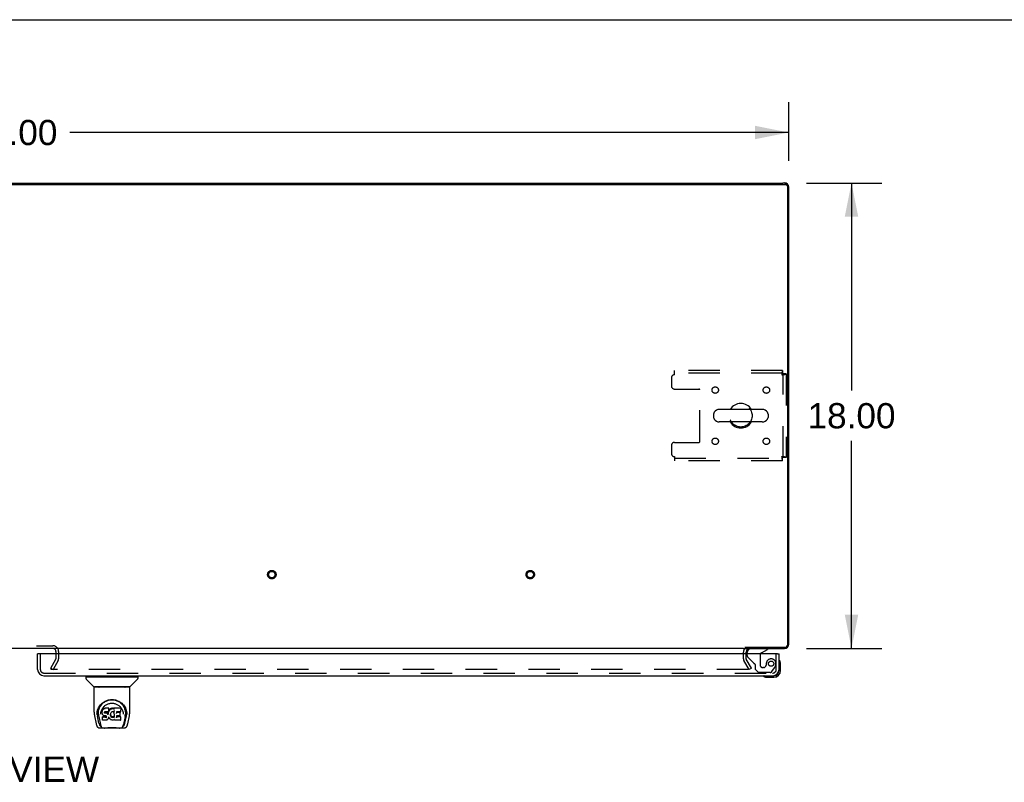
# Model space of a CAD drawing. Header units: inches. Extents: x 0 to 221, y 0 to 143.
# Tile 27 of 33: x 71 to 109, y 113 to 143. Entities that reach past the tile are written whole.
import ezdxf

# ---------------------------------------------------------------- set-up
doc = ezdxf.new("R2010")
doc.units = ezdxf.units.IN
doc.header["$LTSCALE"] = 12.149718
doc.header["$MEASUREMENT"] = 0
doc.linetypes.add('HIDDEN', pattern=[0.2, 0.1, -0.1])
doc.layers.get('0').update_dxf_attribs({"linetype": 'CONTINUOUS'})
for name, color, linetype in [('DEFAULT_2', 8, 'HIDDEN'), ('DIMENSIONS', 7, 'CONTINUOUS'), ('RIGHTHAND_DOOR_ASSEMBLY', 7, 'CONTINUOUS')]:
    doc.layers.add(name, color=color, linetype=linetype)
doc.styles.get("Standard").update_dxf_attribs({"font": 'arial.ttf'})
doc.dimstyles.new('DIMSTYLE_1', dxfattribs={"dimtxt": 0.974576, "dimasz": 1.299435, "dimexe": 0.09, "dimexo": 0.07, "dimgap": 0.0375, "dimtad": 0, "dimtih": 1, "dimtoh": 1, "dimzin": 4, "dimdsep": 46, "dimtxsty": 'Standard', "dimblk": '_FILLED', "dimblk1": '_FILLED', "dimblk2": '_FILLED', "dimcen": 0.09, "dimadec": 3, "dimazin": 1, "dimtfac": 1, "dimtdec": 3, "dimtofl": 0, "dimtmove": 0, "dimatfit": 3, "dimldrblk": '_FILLED', "dimfxl": 0, "dimtolj": 1, "dimtzin": 4, "dimarcsym": 0})

# ---------------------------------------------------------------- blocks, each defined once
blk = doc.blocks.new('_FILLED')
at = {"color": 0, "linetype": 'ByBlock'}
blk.add_solid([(0, 0), (-1, 0.2), (-1, -0.2)], dxfattribs=at)
blk = doc.blocks.new('*D5')
at = {"layer": 'DIMENSIONS', "color": 2, "linetype": 'Continuous'}
for p, q in [((41, 137.48), (41, 139.745)), ((101, 137.48), (101, 139.745)), ((41, 138.575), (68.81, 138.575)), ((101, 138.575), (73.19, 138.575))]:
    blk.add_line(p, q, dxfattribs=at)
at = {"layer": 'DIMENSIONS', "color": 2, "linetype": 'Continuous', "xscale": 1.2994350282, "yscale": 1.2994350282, "zscale": 1.2994350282, "rotation": 180}
blk.add_blockref('_FILLED', (41, 138.575), dxfattribs=at)
at = {"layer": 'DIMENSIONS', "color": 2, "linetype": 'Continuous', "xscale": 1.2994350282, "yscale": 1.2994350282, "zscale": 1.2994350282}
blk.add_blockref('_FILLED', (101, 138.575), dxfattribs=at)
at = {"layer": 'DIMENSIONS', "color": 2, "linetype": 'Continuous', "insert": (71, 139.062), "char_height": 0.9746, "width": 3.40558, "attachment_point": 2, "line_spacing_factor": 0.9}
blk.add_mtext('60.00', dxfattribs=at)
blk = doc.blocks.new('*D6')
at = {"layer": 'DIMENSIONS', "color": 2, "linetype": 'Continuous'}
for p, q in [((101.684, 136.622), (104.6, 136.622)), ((103.431, 136.622), (103.431, 128.597)), ((103.431, 118.622), (103.431, 126.648)), ((101.684, 118.622), (104.6, 118.622))]:
    blk.add_line(p, q, dxfattribs=at)
at = {"layer": 'DIMENSIONS', "color": 2, "linetype": 'Continuous', "xscale": 1.2994350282, "yscale": 1.2994350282, "zscale": 1.2994350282}
for p, rotation in [((103.431, 136.622), 90), ((103.431, 118.622), 270)]:
    blk.add_blockref('_FILLED', p, dxfattribs=dict(at, rotation=rotation))
at = {"layer": 'DIMENSIONS', "color": 2, "linetype": 'Continuous', "insert": (103.431, 128.109), "char_height": 0.9746, "width": 3.40558, "attachment_point": 2, "line_spacing_factor": 0.9}
blk.add_mtext('18.00', dxfattribs=at)

msp = doc.modelspace()

# ---------------------------------------------------------------- linework, layer by layer
at = {"color": 7, "linetype": 'Continuous'}
for p, q in [((0, 142.938), (220.904, 142.938)), ((41.115, 136.57), (100.886, 136.57)), ((93.5, 136.57), (93.5, 136.622)), ((100.948, 136.508), (100.948, 118.737)), ((98.092, 127.686), (98.092, 127.558)), ((99.978, 127.864), (98.315, 127.864)), ((100.2, 127.686), (100.2, 127.558)), ((99.978, 127.381), (98.315, 127.381)), ((99.25, 118.622), (42.75, 118.622)), ((99.297, 118.674), (100.886, 118.674)), ((72.646, 118.48), (72.646, 118.418))]:
    msp.add_line(p, q, dxfattribs=at)
at = {"color": 3, "linetype": 'Continuous'}
for p, q in [((41.226, 136.622), (100.774, 136.622)), ((100.834, 136.622), (100.774, 136.622)), ((101, 118.789), (101, 136.456)), ((99.25, 118.622), (99.29, 118.622)), ((99.302, 118.622), (100.834, 118.622)), ((99.354, 118.418), (99.354, 118.48))]:
    msp.add_line(p, q, dxfattribs=at)
for centre, radius, start, end in [((100.774, 136.396), 0.226, 0, 90), ((100.834, 136.456), 0.167, 0, 90), ((72.531, 118.507), 0.115, 0, 64.7695), ((99.497, 118.48), 0.142, 90, 180), ((100.774, 118.848), 0.226, 270, 360), ((100.834, 118.789), 0.167, 270, 360)]:
    msp.add_arc(centre, radius, start, end, dxfattribs=at)
at = {"color": 7, "linetype": 'Continuous'}
for centre, radius, start, end in [((100.886, 136.508), 0.0625, 0, 90), ((99.146, 127.622), 0.475, 30.5571, 149.4429), ((98.217, 127.686), 0.125, 146.8152, 180), ((98.315, 127.622), 0.241, 90, 146.8152), ((99.978, 127.622), 0.241, 33.1848, 90), ((100.075, 127.686), 0.125, 0, 33.1848), ((98.217, 127.558), 0.125, 180, 213.1848), ((98.315, 127.622), 0.241, 213.1848, 270), ((99.146, 127.622), 0.475, 210.5571, 329.4429), ((99.978, 127.622), 0.241, 270, 326.8152), ((100.075, 127.558), 0.125, 326.8152, 360), ((72.531, 118.507), 0.115, 64.7695, 90), ((100.886, 118.737), 0.0625, 270, 360)]:
    msp.add_arc(centre, radius, start, end, dxfattribs=at)
at = {"layer": 'DEFAULT_2', "color": 8, "linetype": 'HIDDEN'}
for p, q in [((100.762, 129.372), (96.584, 129.372)), ((96.584, 129.205), (96.584, 129.372)), ((100.762, 129.268), (96.584, 129.268)), ((100.762, 129.372), (100.762, 129.268)), ((100.896, 129.238), (100.792, 129.238)), ((100.792, 126.006), (100.792, 129.238)), ((100.896, 129.238), (100.896, 126.006)), ((96.459, 129.08), (96.459, 128.778)), ((96.584, 128.653), (97.529, 128.653)), ((97.559, 126.621), (97.559, 128.623)), ((96.584, 126.591), (97.529, 126.591)), ((96.459, 126.466), (96.459, 126.164)), ((96.584, 126.039), (96.584, 125.872)), ((96.584, 125.976), (100.762, 125.976)), ((100.762, 125.872), (96.584, 125.872)), ((100.762, 125.872), (100.762, 125.976)), ((100.896, 126.006), (100.792, 126.006)), ((69.469, 118.726), (72.531, 118.726)), ((72.646, 118.507), (72.646, 118.48)), ((72.75, 118.507), (72.75, 118.218)), ((72.446, 117.862), (72.642, 118.201)), ((72.732, 118.149), (72.536, 117.81)), ((72.646, 118.418), (72.646, 118.217)), ((99.25, 118.217), (99.25, 118.48)), ((99.465, 117.81), (99.268, 118.15)), ((99.354, 118.217), (99.354, 118.418)), ((99.555, 117.862), (99.358, 118.202)), ((72.446, 117.862), (72.536, 117.81)), ((72.454, 117.875), (72.454, 117.823)), ((99.433, 117.81), (72.469, 117.81)), ((99.555, 117.862), (99.465, 117.81))]:
    msp.add_line(p, q, dxfattribs=at)
for points in [[(100.762, 129.372), (100.76, 129.371), (100.758, 129.368), (100.755, 129.363), (100.753, 129.356), (100.751, 129.347), (100.748, 129.336), (100.746, 129.323), (100.743, 129.309), (100.741, 129.294), (100.739, 129.278), (100.736, 129.26), (100.734, 129.242), (100.732, 129.224), (100.729, 129.205)], [(100.762, 129.268), (100.76, 129.268), (100.758, 129.267), (100.755, 129.265), (100.753, 129.262), (100.751, 129.259), (100.748, 129.254), (100.746, 129.25), (100.743, 129.244), (100.741, 129.239), (100.739, 129.233), (100.736, 129.226), (100.734, 129.219), (100.732, 129.212), (100.729, 129.205)], [(100.729, 129.205), (100.748, 129.208), (100.766, 129.21), (100.784, 129.212), (100.802, 129.215), (100.818, 129.217), (100.833, 129.219), (100.847, 129.222), (100.86, 129.224), (100.871, 129.226), (100.88, 129.229), (100.887, 129.231), (100.892, 129.233), (100.895, 129.236), (100.896, 129.238)], [(100.729, 129.205), (100.736, 129.208), (100.743, 129.21), (100.75, 129.212), (100.757, 129.215), (100.763, 129.217), (100.769, 129.219), (100.774, 129.222), (100.779, 129.224), (100.783, 129.226), (100.786, 129.229), (100.789, 129.231), (100.791, 129.233), (100.792, 129.236), (100.792, 129.238)], [(100.896, 126.006), (100.895, 126.009), (100.892, 126.011), (100.887, 126.013), (100.88, 126.016), (100.871, 126.018), (100.86, 126.02), (100.847, 126.023), (100.833, 126.025), (100.818, 126.027), (100.802, 126.03), (100.784, 126.032), (100.766, 126.034), (100.748, 126.037), (100.729, 126.039)], [(100.729, 126.039), (100.732, 126.032), (100.734, 126.025), (100.736, 126.018), (100.739, 126.012), (100.741, 126.006), (100.743, 126), (100.746, 125.995), (100.748, 125.99), (100.751, 125.986), (100.753, 125.982), (100.755, 125.98), (100.758, 125.978), (100.76, 125.977), (100.762, 125.976)], [(100.792, 126.006), (100.792, 126.009), (100.791, 126.011), (100.789, 126.013), (100.786, 126.016), (100.783, 126.018), (100.779, 126.02), (100.774, 126.023), (100.769, 126.025), (100.763, 126.027), (100.757, 126.03), (100.75, 126.032), (100.743, 126.034), (100.736, 126.037), (100.729, 126.039)], [(100.729, 126.039), (100.732, 126.021), (100.734, 126.002), (100.736, 125.984), (100.739, 125.967), (100.741, 125.95), (100.743, 125.935), (100.746, 125.921), (100.748, 125.909), (100.751, 125.898), (100.753, 125.889), (100.755, 125.882), (100.758, 125.876), (100.76, 125.873), (100.762, 125.872)], [(72.456, 117.828), (72.455, 117.827), (72.455, 117.826), (72.454, 117.824), (72.454, 117.823), (72.454, 117.823)], [(72.454, 117.823), (72.454, 117.821), (72.455, 117.82), (72.455, 117.818), (72.456, 117.817), (72.457, 117.816), (72.457, 117.815), (72.459, 117.814), (72.46, 117.813), (72.461, 117.812)], [(72.469, 117.81), (72.468, 117.81), (72.466, 117.81), (72.464, 117.81), (72.463, 117.811), (72.461, 117.812)], [(99.453, 117.827), (99.453, 117.825), (99.452, 117.823), (99.452, 117.821), (99.451, 117.82), (99.45, 117.818), (99.448, 117.816), (99.447, 117.815), (99.445, 117.814), (99.443, 117.812), (99.441, 117.811), (99.439, 117.811), (99.437, 117.81), (99.435, 117.81), (99.433, 117.81)], [(99.451, 117.835), (99.452, 117.833), (99.452, 117.831), (99.453, 117.829), (99.453, 117.827), (99.453, 117.827)]]:
    msp.add_lwpolyline(points, dxfattribs=at)
for centre, radius in [((98.157, 128.612), 0.125), ((100.136, 128.612), 0.125), ((99.146, 127.622), 0.438), ((98.157, 126.633), 0.125), ((100.136, 126.633), 0.125), ((81, 121.476), 0.164), ((81, 121.476), 0.124), ((91, 121.476), 0.164), ((91, 121.476), 0.124)]:
    msp.add_circle(centre, radius, dxfattribs=at)
for centre, radius, start, end in [((96.584, 129.08), 0.125, 90, 180), ((96.584, 128.778), 0.125, 180, 270), ((97.529, 128.623), 0.03, 0, 90), ((96.584, 126.466), 0.125, 90, 180), ((97.529, 126.621), 0.03, 270, 360), ((96.584, 126.164), 0.125, 180, 270), ((72.531, 118.507), 0.219, 0, 90), ((99.497, 118.48), 0.246, 150.349, 180), ((72.613, 118.218), 0.033, 330, 360), ((72.613, 118.218), 0.137, 330, 360), ((99.384, 118.217), 0.134, 180, 210), ((99.384, 118.217), 0.03, 180, 210)]:
    msp.add_arc(centre, radius, start, end, dxfattribs=at)
at = {"layer": 'RIGHTHAND_DOOR_ASSEMBLY', "color": 8, "linetype": 'HIDDEN'}
for p, q in [((99.553, 118.622), (100.183, 118.622)), ((72.042, 118.418), (72.042, 117.811)), ((99.396, 118.343), (99.396, 118.418)), ((99.645, 118.053), (99.426, 118.272)), ((99.895, 118.359), (99.895, 117.979)), ((100.521, 117.811), (100.521, 118.418)), ((99.703, 117.994), (99.703, 117.815)), ((99.703, 117.815), (99.829, 117.689)), ((100.026, 117.881), (99.993, 117.881)), ((100.124, 117.979), (100.124, 117.968)), ((100.345, 117.723), (100.447, 117.867)), ((72.184, 117.668), (100.379, 117.668)), ((100.281, 117.689), (99.829, 117.689))]:
    msp.add_line(p, q, dxfattribs=at)
at = {"layer": 'RIGHTHAND_DOOR_ASSEMBLY', "color": 7, "linetype": 'Continuous'}
for p, q in [((99.945, 118.445), (100.183, 118.583)), ((100.183, 118.622), (100.183, 118.583)), ((72, 118.418), (71.938, 118.418)), ((99.396, 118.418), (99.396, 118.465)), ((100.563, 118.418), (100.625, 118.418)), ((100.625, 117.767), (100.625, 117.811)), ((100.685, 118.024), (100.682, 118.061)), ((100.685, 117.767), (100.685, 118.024)), ((73.809, 117.517), (73.809, 117.462)), ((73.817, 117.525), (75.809, 117.525)), ((74.115, 117.14), (73.82, 117.435)), ((73.868, 117.525), (73.868, 117.564)), ((75.51, 117.14), (75.805, 117.435)), ((75.758, 117.525), (75.758, 117.564)), ((75.817, 117.517), (75.817, 117.462)), ((100.128, 117.507), (100.166, 117.504)), ((100.166, 117.504), (100.422, 117.504)), ((100.379, 117.564), (100.422, 117.564)), ((74.124, 116.152), (74.124, 117.115)), ((75.494, 117.123), (74.132, 117.123)), ((75.49, 117.131), (74.136, 117.131)), ((74.196, 117.127), (74.195, 117.126)), ((74.198, 117.131), (74.196, 117.127)), ((74.196, 117.127), (74.196, 117.127)), ((75.43, 117.127), (75.428, 117.131)), ((75.43, 117.127), (75.43, 117.127)), ((75.431, 117.125), (75.431, 117.126)), ((75.502, 116.152), (75.502, 117.115)), ((74.442, 116.229), (74.437, 116.204)), ((74.452, 116.254), (74.442, 116.229)), ((74.443, 116.195), (74.442, 116.229)), ((74.467, 116.276), (74.452, 116.254)), ((74.453, 116.219), (74.452, 116.254)), ((74.477, 116.285), (74.467, 116.276)), ((74.467, 116.24), (74.467, 116.276)), ((74.488, 116.293), (74.477, 116.285)), ((74.477, 116.249), (74.477, 116.285)), ((74.511, 116.304), (74.488, 116.293)), ((74.488, 116.257), (74.488, 116.293)), ((74.537, 116.312), (74.511, 116.304)), ((74.511, 116.267), (74.511, 116.304)), ((74.69, 116.312), (74.537, 116.312)), ((74.537, 116.275), (74.537, 116.312)), ((74.689, 116.277), (74.69, 116.312)), ((74.69, 116.223), (74.689, 116.199)), ((74.691, 116.257), (74.69, 116.312)), ((74.69, 116.223), (74.691, 116.257)), ((74.703, 116.225), (74.692, 116.204)), ((74.716, 116.244), (74.703, 116.225)), ((74.704, 116.19), (74.703, 116.225)), ((74.731, 116.262), (74.716, 116.244)), ((74.717, 116.209), (74.716, 116.244)), ((74.749, 116.279), (74.731, 116.262)), ((74.732, 116.226), (74.731, 116.262)), ((74.768, 116.293), (74.749, 116.279)), ((74.749, 116.242), (74.749, 116.279)), ((74.791, 116.303), (74.768, 116.293)), ((74.769, 116.256), (74.768, 116.293)), ((74.814, 116.308), (74.791, 116.303)), ((74.791, 116.266), (74.791, 116.303)), ((74.838, 116.311), (74.814, 116.308)), ((74.814, 116.271), (74.814, 116.308)), ((74.838, 116.311), (74.862, 116.31)), ((74.838, 116.274), (74.838, 116.311)), ((74.838, 116.272), (74.838, 116.274)), ((74.875, 116.308), (74.862, 116.31)), ((74.862, 116.273), (74.862, 116.31)), ((74.862, 116.272), (74.862, 116.273)), ((74.888, 116.304), (74.875, 116.308)), ((74.875, 116.271), (74.875, 116.308)), ((74.901, 116.21), (74.885, 116.17)), ((74.887, 116.267), (74.888, 116.304)), ((74.9, 116.296), (74.888, 116.304)), ((75.148, 116.31), (74.899, 116.31)), ((74.9, 116.275), (74.899, 116.31)), ((74.9, 116.261), (74.9, 116.273)), ((74.902, 116.211), (74.901, 116.211)), ((74.906, 115.957), (74.901, 116.21)), ((74.903, 116.217), (74.902, 116.215)), ((74.902, 116.215), (74.902, 116.214)), ((74.902, 116.214), (74.902, 116.213)), ((74.902, 116.213), (74.902, 116.212)), ((74.902, 116.212), (74.902, 116.212)), ((74.902, 116.212), (74.902, 116.211)), ((74.902, 116.211), (74.902, 116.211)), ((74.902, 116.211), (74.902, 116.211)), ((74.903, 116.218), (74.903, 116.217)), ((75.162, 116.185), (75.164, 116.294)), ((75.369, 116.23), (75.382, 116.179)), ((74.139, 116.008), (74.204, 115.703)), ((74.231, 116.067), (74.235, 116.125)), ((74.231, 116.068), (74.231, 116.067)), ((74.235, 116.125), (74.243, 116.179)), ((74.245, 116.185), (74.244, 116.13)), ((74.312, 115.735), (74.256, 116.012)), ((74.292, 116.078), (74.294, 116.052)), ((74.302, 115.987), (74.365, 115.684)), ((74.377, 116.081), (74.377, 116.081)), ((74.437, 116.204), (74.436, 116.179)), ((74.436, 116.145), (74.436, 116.179)), ((74.436, 116.145), (74.436, 116.145)), ((74.438, 116.12), (74.436, 116.145)), ((74.438, 116.17), (74.437, 116.204)), ((74.442, 116.096), (74.438, 116.12)), ((74.438, 116.12), (74.438, 116.12)), ((74.442, 116.096), (74.442, 116.095)), ((74.452, 116.072), (74.442, 116.095)), ((74.45, 115.979), (74.442, 115.971)), ((74.444, 115.858), (74.442, 115.971)), ((74.444, 115.934), (74.445, 115.934)), ((74.445, 115.857), (74.446, 115.857)), ((74.451, 115.851), (74.445, 115.856)), ((74.512, 115.98), (74.45, 115.979)), ((74.45, 115.943), (74.45, 115.979)), ((74.597, 115.851), (74.451, 115.851)), ((74.451, 115.851), (74.451, 115.851)), ((74.465, 116.051), (74.452, 116.072)), ((74.452, 116.072), (74.452, 116.072)), ((74.465, 116.051), (74.466, 116.051)), ((74.483, 116.032), (74.466, 116.051)), ((74.504, 116.019), (74.483, 116.032)), ((74.483, 116.032), (74.483, 116.032)), ((74.517, 116.014), (74.504, 116.019)), ((74.504, 116.019), (74.504, 116.019)), ((74.572, 115.98), (74.512, 115.98)), ((74.512, 115.943), (74.512, 115.98)), ((74.512, 115.943), (74.512, 115.941)), ((74.53, 116.012), (74.517, 116.014)), ((74.517, 116.014), (74.517, 116.014)), ((74.526, 116.148), (74.525, 116.133)), ((74.528, 116.161), (74.526, 116.148)), ((74.526, 116.127), (74.526, 116.146)), ((74.527, 116.122), (74.528, 116.157)), ((74.53, 116.164), (74.528, 116.161)), ((74.531, 116.154), (74.528, 116.157)), ((74.533, 116.167), (74.53, 116.164)), ((74.53, 116.118), (74.531, 116.154)), ((74.578, 116.011), (74.53, 116.012)), ((74.534, 116.151), (74.531, 116.154)), ((74.544, 116.17), (74.533, 116.166)), ((74.546, 116.148), (74.534, 116.151)), ((74.534, 116.114), (74.534, 116.151)), ((74.558, 116.171), (74.544, 116.17)), ((74.545, 116.109), (74.546, 116.111)), ((74.569, 116.148), (74.546, 116.148)), ((74.546, 116.111), (74.546, 116.148)), ((74.558, 116.172), (74.558, 116.171)), ((74.671, 116.171), (74.558, 116.171)), ((74.594, 116.147), (74.569, 116.148)), ((74.569, 116.111), (74.569, 116.148)), ((74.569, 116.11), (74.569, 116.111)), ((74.586, 115.981), (74.572, 115.98)), ((74.572, 115.943), (74.572, 115.98)), ((74.572, 115.943), (74.572, 115.942)), ((74.578, 116.011), (74.578, 116.012)), ((74.584, 116.011), (74.578, 116.011)), ((74.589, 116.009), (74.584, 116.011)), ((74.591, 115.983), (74.586, 115.981)), ((74.586, 115.944), (74.586, 115.981)), ((74.594, 116.006), (74.589, 116.009)), ((74.595, 115.988), (74.591, 115.983)), ((74.591, 115.947), (74.591, 115.983)), ((74.593, 116.109), (74.594, 116.11)), ((74.619, 116.141), (74.594, 116.147)), ((74.594, 116.11), (74.594, 116.147)), ((74.598, 116.001), (74.594, 116.006)), ((74.601, 115.995), (74.595, 115.988)), ((74.596, 115.952), (74.595, 115.988)), ((74.61, 115.852), (74.597, 115.851)), ((74.604, 115.989), (74.598, 116.001)), ((74.599, 116.001), (74.6, 116.001)), ((74.604, 115.964), (74.603, 115.989)), ((74.606, 115.975), (74.604, 115.989)), ((74.605, 115.988), (74.606, 115.988)), ((74.606, 115.969), (74.606, 115.979)), ((74.622, 115.856), (74.61, 115.852)), ((74.631, 116.136), (74.619, 116.141)), ((74.619, 116.105), (74.619, 116.141)), ((74.643, 115.871), (74.622, 115.856)), ((74.622, 115.856), (74.622, 115.856)), ((74.642, 116.128), (74.631, 116.136)), ((74.631, 116.099), (74.631, 116.136)), ((74.661, 116.11), (74.642, 116.128)), ((74.642, 116.092), (74.642, 116.128)), ((74.66, 115.888), (74.643, 115.871)), ((74.643, 115.871), (74.643, 115.871)), ((74.66, 116.074), (74.661, 116.11)), ((74.668, 115.898), (74.66, 115.888)), ((74.66, 115.888), (74.66, 115.888)), ((74.67, 116.095), (74.661, 116.11)), ((74.673, 115.909), (74.668, 115.898)), ((74.668, 115.898), (74.668, 115.898)), ((74.673, 116.137), (74.67, 116.095)), ((74.67, 116.059), (74.67, 116.095)), ((74.682, 116.172), (74.671, 116.171)), ((74.671, 116.171), (74.671, 116.172)), ((74.672, 116.052), (74.671, 116.053)), ((74.677, 116.16), (74.673, 116.137)), ((74.674, 116.103), (74.673, 116.137)), ((74.683, 115.932), (74.673, 115.909)), ((74.673, 115.909), (74.673, 115.909)), ((74.68, 116.172), (74.677, 116.16)), ((74.678, 116.125), (74.677, 116.16)), ((74.682, 116.172), (74.682, 116.173)), ((74.687, 116.184), (74.683, 116.172)), ((74.684, 116.148), (74.683, 116.174)), ((74.689, 115.956), (74.683, 115.932)), ((74.683, 115.932), (74.683, 115.932)), ((74.686, 116.183), (74.685, 116.183)), ((74.689, 116.199), (74.687, 116.185)), ((74.687, 116.185), (74.687, 116.184)), ((74.692, 116.204), (74.689, 116.196)), ((74.689, 116.199), (74.689, 116.199)), ((74.689, 115.967), (74.689, 115.968)), ((74.689, 115.966), (74.689, 115.967)), ((74.689, 115.967), (74.689, 115.967)), ((74.69, 115.965), (74.689, 115.966)), ((74.689, 115.966), (74.689, 115.966)), ((74.69, 115.964), (74.689, 115.956)), ((74.689, 115.956), (74.689, 115.956)), ((74.71, 115.928), (74.69, 115.964)), ((74.692, 116.169), (74.692, 116.204)), ((74.723, 115.91), (74.71, 115.928)), ((74.71, 115.928), (74.71, 115.928)), ((74.723, 115.91), (74.723, 115.909)), ((74.739, 115.893), (74.723, 115.909)), ((74.756, 115.878), (74.739, 115.893)), ((74.739, 115.893), (74.739, 115.893)), ((74.756, 116.073), (74.754, 116.046)), ((74.755, 116.034), (74.756, 116.069)), ((74.759, 116.098), (74.756, 116.073)), ((74.756, 116.069), (74.756, 116.073)), ((74.759, 116.057), (74.756, 116.069)), ((74.756, 115.878), (74.756, 115.877)), ((74.774, 115.864), (74.756, 115.877)), ((74.758, 116.097), (74.757, 116.097)), ((74.758, 116.022), (74.759, 116.057)), ((74.763, 116.11), (74.759, 116.098)), ((74.768, 116.033), (74.759, 116.057)), ((74.768, 116.12), (74.763, 116.109)), ((74.782, 116.142), (74.768, 116.12)), ((74.78, 116.01), (74.768, 116.033)), ((74.768, 115.997), (74.768, 116.033)), ((74.784, 115.858), (74.774, 115.864)), ((74.774, 115.864), (74.774, 115.864)), ((74.788, 116.001), (74.78, 116.01)), ((74.78, 115.975), (74.78, 116.01)), ((74.789, 116.151), (74.782, 116.142)), ((74.795, 115.855), (74.784, 115.858)), ((74.784, 115.858), (74.784, 115.858)), ((74.798, 115.993), (74.788, 116.001)), ((74.788, 115.965), (74.788, 116.001)), ((74.798, 116.157), (74.789, 116.151)), ((74.817, 115.849), (74.795, 115.855)), ((74.797, 115.956), (74.798, 115.993)), ((74.822, 116.167), (74.798, 116.157)), ((74.808, 115.986), (74.798, 115.993)), ((74.819, 115.981), (74.808, 115.986)), ((74.808, 115.949), (74.808, 115.986)), ((74.84, 115.846), (74.817, 115.849)), ((74.831, 115.979), (74.819, 115.981)), ((74.819, 115.945), (74.819, 115.981)), ((74.833, 116.17), (74.822, 116.167)), ((74.831, 115.979), (74.844, 115.979)), ((74.831, 115.942), (74.831, 115.979)), ((74.831, 115.941), (74.831, 115.942)), ((74.844, 116.17), (74.833, 116.17)), ((74.863, 115.85), (74.84, 115.846)), ((74.84, 115.847), (74.84, 115.846)), ((74.855, 116.167), (74.844, 116.17)), ((74.856, 115.98), (74.844, 115.979)), ((74.844, 115.942), (74.844, 115.979)), ((74.844, 115.94), (74.844, 115.942)), ((74.867, 116.162), (74.855, 116.167)), ((74.868, 115.984), (74.856, 115.98)), ((74.856, 115.944), (74.856, 115.98)), ((74.885, 115.856), (74.863, 115.85)), ((74.867, 116.162), (74.869, 116.162)), ((74.879, 115.99), (74.868, 115.984)), ((74.868, 115.948), (74.868, 115.984)), ((74.869, 116.162), (74.871, 116.161)), ((74.889, 115.997), (74.879, 115.99)), ((74.879, 115.953), (74.879, 115.99)), ((74.885, 116.17), (74.885, 116.17)), ((74.904, 115.868), (74.885, 115.856)), ((74.885, 115.856), (74.885, 115.856)), ((74.89, 115.96), (74.889, 115.997)), ((74.91, 115.868), (74.904, 115.868)), ((74.908, 115.949), (74.907, 115.95)), ((74.909, 115.859), (74.909, 115.868)), ((74.912, 115.852), (74.914, 115.851)), ((75.149, 115.851), (74.918, 115.851)), ((74.99, 116.015), (74.988, 115.941)), ((75.117, 116.015), (74.989, 116.015)), ((75.149, 115.976), (74.989, 115.976)), ((75.148, 116.171), (74.99, 116.171)), ((74.991, 116.171), (74.99, 116.113)), ((75.117, 116.147), (74.991, 116.147)), ((75.117, 116.015), (75.119, 116.015)), ((75.128, 116.025), (75.129, 116.026)), ((75.129, 116.026), (75.131, 116.134)), ((75.148, 116.171), (75.149, 116.171)), ((75.149, 116.171), (75.152, 116.171)), ((75.151, 115.851), (75.153, 115.852)), ((75.153, 115.852), (75.154, 115.852)), ((75.157, 115.859), (75.159, 115.965)), ((75.157, 115.857), (75.157, 115.859)), ((75.162, 116.183), (75.162, 116.185)), ((75.246, 116.112), (75.248, 116.081)), ((75.248, 116.081), (75.248, 116.081)), ((75.323, 115.984), (75.261, 115.684)), ((75.313, 115.735), (75.37, 116.012)), ((75.381, 116.185), (75.381, 116.13)), ((75.394, 116.067), (75.394, 116.068)), ((75.422, 115.703), (75.487, 116.008)), ((74.311, 115.55), (74.325, 115.549)), ((74.325, 115.549), (74.328, 115.548)), ((74.328, 115.548), (74.542, 115.548)), ((74.371, 115.627), (74.378, 115.627)), ((74.382, 115.615), (74.381, 115.619)), ((75.106, 115.541), (74.519, 115.541)), ((75.083, 115.548), (75.298, 115.548)), ((75.243, 115.615), (75.245, 115.619)), ((75.247, 115.627), (75.254, 115.627)), ((75.298, 115.548), (75.3, 115.548)), ((75.3, 115.548), (75.313, 115.55))]:
    msp.add_line(p, q, dxfattribs=at)
at = {"layer": 'RIGHTHAND_DOOR_ASSEMBLY', "color": 3, "linetype": 'Continuous'}
for p, q in [((71.938, 117.811), (71.938, 118.418)), ((100.563, 118.418), (72, 118.418)), ((100.625, 117.811), (100.625, 118.418)), ((72.184, 117.564), (100.379, 117.564))]:
    msp.add_line(p, q, dxfattribs=at)
at = {"layer": 'RIGHTHAND_DOOR_ASSEMBLY', "color": 7, "linetype": 'Continuous'}
for points in [[(74.195, 117.126), (74.194, 117.125), (74.194, 117.124), (74.194, 117.124), (74.193, 117.123), (74.194, 117.123)], [(74.196, 117.127), (74.195, 117.126), (74.195, 117.126)], [(75.431, 117.126), (75.43, 117.126), (75.43, 117.127)], [(75.432, 117.123), (75.432, 117.123), (75.432, 117.124), (75.432, 117.124), (75.431, 117.125), (75.431, 117.126)], [(74.243, 116.179), (74.256, 116.23), (74.273, 116.278), (74.293, 116.323), (74.316, 116.364), (74.342, 116.402), (74.37, 116.438), (74.401, 116.471), (74.434, 116.502), (74.47, 116.531), (74.509, 116.557), (74.55, 116.58), (74.592, 116.599), (74.636, 116.615), (74.68, 116.627), (74.725, 116.636), (74.769, 116.641), (74.813, 116.642), (74.857, 116.641), (74.901, 116.636), (74.946, 116.627), (74.99, 116.615), (75.033, 116.599), (75.076, 116.579), (75.117, 116.557), (75.155, 116.531), (75.191, 116.502), (75.225, 116.471), (75.256, 116.438), (75.284, 116.402), (75.309, 116.364), (75.332, 116.323), (75.352, 116.278), (75.369, 116.23)], [(74.405, 116.441), (74.432, 116.472), (74.461, 116.5), (74.49, 116.525), (74.521, 116.547), (74.552, 116.567), (74.584, 116.584), (74.616, 116.598), (74.649, 116.61), (74.681, 116.62), (74.714, 116.627), (74.746, 116.632), (74.779, 116.635), (74.812, 116.636), (74.844, 116.635), (74.877, 116.632), (74.909, 116.627), (74.942, 116.62), (74.974, 116.611), (75.006, 116.599), (75.038, 116.585), (75.07, 116.569), (75.101, 116.55), (75.132, 116.528), (75.161, 116.503), (75.19, 116.475), (75.217, 116.444), (75.243, 116.41), (75.266, 116.373), (75.287, 116.332), (75.305, 116.289), (75.318, 116.244), (75.328, 116.198), (75.334, 116.15)], [(74.292, 116.078), (74.291, 116.102), (74.292, 116.149), (74.297, 116.195), (74.307, 116.241), (74.32, 116.286), (74.337, 116.329), (74.357, 116.369), (74.38, 116.407), (74.405, 116.441)], [(74.385, 116.149), (74.393, 116.183), (74.403, 116.216), (74.416, 116.245), (74.429, 116.273), (74.445, 116.299), (74.461, 116.324), (74.48, 116.347), (74.499, 116.369), (74.52, 116.389), (74.543, 116.408), (74.567, 116.426), (74.592, 116.442), (74.618, 116.456), (74.645, 116.468), (74.673, 116.478), (74.701, 116.487), (74.729, 116.493), (74.757, 116.498), (74.785, 116.501), (74.813, 116.502), (74.84, 116.501), (74.868, 116.498), (74.896, 116.494), (74.924, 116.487), (74.952, 116.479), (74.98, 116.468), (75.007, 116.456), (75.034, 116.442), (75.059, 116.426), (75.083, 116.408), (75.105, 116.389), (75.126, 116.369), (75.146, 116.347), (75.164, 116.324), (75.181, 116.299), (75.196, 116.273), (75.21, 116.245), (75.222, 116.216), (75.233, 116.183), (75.241, 116.149), (75.246, 116.112)], [(74.453, 116.219), (74.453, 116.218), (74.453, 116.218), (74.453, 116.218), (74.454, 116.218), (74.454, 116.217), (74.454, 116.217)], [(74.467, 116.24), (74.467, 116.24), (74.468, 116.239), (74.468, 116.239), (74.468, 116.239), (74.468, 116.239), (74.469, 116.239)], [(74.477, 116.249), (74.477, 116.249), (74.477, 116.249), (74.478, 116.248), (74.478, 116.248), (74.478, 116.248), (74.478, 116.248)], [(74.488, 116.257), (74.488, 116.256), (74.488, 116.256), (74.489, 116.256), (74.489, 116.256), (74.489, 116.256), (74.489, 116.255)], [(74.511, 116.267), (74.511, 116.267), (74.511, 116.267), (74.512, 116.266), (74.512, 116.266), (74.512, 116.266), (74.512, 116.266)], [(74.537, 116.275), (74.537, 116.275), (74.537, 116.275), (74.537, 116.274), (74.537, 116.274), (74.537, 116.274), (74.537, 116.274)], [(74.688, 116.275), (74.688, 116.275), (74.688, 116.275), (74.688, 116.274), (74.688, 116.274), (74.687, 116.274), (74.687, 116.274)], [(74.69, 116.223), (74.69, 116.223), (74.69, 116.222), (74.69, 116.222), (74.689, 116.222), (74.689, 116.222), (74.688, 116.222)], [(74.718, 116.207), (74.718, 116.207), (74.718, 116.208), (74.717, 116.208), (74.717, 116.208), (74.717, 116.208), (74.717, 116.209)], [(74.733, 116.225), (74.733, 116.225), (74.733, 116.225), (74.733, 116.225), (74.732, 116.226), (74.732, 116.226), (74.732, 116.226)], [(74.75, 116.241), (74.75, 116.241), (74.75, 116.241), (74.749, 116.242), (74.749, 116.242), (74.749, 116.242), (74.749, 116.242)], [(74.77, 116.255), (74.769, 116.255), (74.769, 116.255), (74.769, 116.256), (74.769, 116.256), (74.769, 116.256), (74.769, 116.256)], [(74.792, 116.265), (74.791, 116.265), (74.791, 116.265), (74.791, 116.265), (74.791, 116.266), (74.791, 116.266), (74.791, 116.266)], [(74.815, 116.27), (74.815, 116.27), (74.815, 116.27), (74.815, 116.271), (74.815, 116.271), (74.814, 116.271), (74.814, 116.271)], [(74.874, 116.27), (74.874, 116.27), (74.874, 116.27), (74.874, 116.271), (74.874, 116.271), (74.875, 116.271), (74.875, 116.271)], [(74.886, 116.266), (74.887, 116.266), (74.887, 116.266), (74.887, 116.267), (74.887, 116.267), (74.887, 116.267), (74.887, 116.267)], [(74.902, 116.272), (74.902, 116.272), (74.902, 116.272), (74.901, 116.272), (74.901, 116.273), (74.901, 116.273), (74.901, 116.273)], [(74.902, 116.255), (74.902, 116.256), (74.902, 116.256), (74.901, 116.257), (74.901, 116.258), (74.901, 116.258), (74.901, 116.259)], [(74.901, 116.211), (74.901, 116.21), (74.901, 116.21)], [(74.901, 116.21), (74.901, 116.21), (74.901, 116.21), (74.901, 116.21)], [(74.124, 116.152), (74.125, 116.119), (74.128, 116.079), (74.133, 116.039), (74.139, 116.008)], [(74.244, 116.131), (74.245, 116.096), (74.249, 116.052), (74.256, 116.012)], [(74.294, 116.052), (74.296, 116.032), (74.299, 116.008), (74.302, 115.987)], [(74.377, 116.081), (74.379, 116.112), (74.385, 116.149)], [(74.436, 116.145), (74.437, 116.145), (74.437, 116.144), (74.437, 116.144), (74.438, 116.144), (74.438, 116.144), (74.438, 116.144)], [(74.438, 116.17), (74.438, 116.169), (74.438, 116.169), (74.439, 116.169), (74.439, 116.169), (74.439, 116.169), (74.44, 116.168)], [(74.438, 116.12), (74.438, 116.12), (74.438, 116.12), (74.438, 116.119), (74.439, 116.119), (74.439, 116.119), (74.44, 116.119)], [(74.442, 116.095), (74.442, 116.095), (74.443, 116.095), (74.443, 116.095), (74.444, 116.095), (74.444, 116.095)], [(74.443, 116.194), (74.443, 116.194), (74.443, 116.194), (74.444, 116.194), (74.444, 116.193), (74.444, 116.193), (74.445, 116.193)], [(74.443, 115.935), (74.443, 115.935), (74.443, 115.935), (74.444, 115.935), (74.444, 115.934), (74.444, 115.934)], [(74.444, 115.858), (74.444, 115.858), (74.444, 115.857)], [(74.444, 115.857), (74.445, 115.857), (74.445, 115.857), (74.445, 115.857)], [(74.45, 115.942), (74.45, 115.942), (74.451, 115.942), (74.451, 115.941), (74.451, 115.941), (74.451, 115.941), (74.451, 115.941)], [(74.451, 115.851), (74.451, 115.851), (74.452, 115.851), (74.452, 115.851), (74.452, 115.851), (74.452, 115.851), (74.452, 115.851)], [(74.452, 116.072), (74.452, 116.072), (74.452, 116.071), (74.453, 116.071), (74.453, 116.071)], [(74.466, 116.051), (74.466, 116.051), (74.466, 116.05), (74.466, 116.05), (74.467, 116.05), (74.467, 116.051)], [(74.483, 116.032), (74.483, 116.032), (74.484, 116.032), (74.484, 116.032), (74.484, 116.033)], [(74.504, 116.019), (74.505, 116.019), (74.505, 116.019), (74.505, 116.019)], [(74.517, 116.014), (74.517, 116.014), (74.517, 116.014), (74.517, 116.015)], [(74.523, 116.132), (74.524, 116.132), (74.524, 116.132), (74.525, 116.133), (74.525, 116.133), (74.525, 116.133), (74.525, 116.133)], [(74.524, 116.146), (74.525, 116.146), (74.525, 116.147), (74.526, 116.147), (74.526, 116.147), (74.526, 116.147), (74.526, 116.148)], [(74.524, 116.126), (74.524, 116.126), (74.525, 116.126), (74.525, 116.126), (74.525, 116.126), (74.526, 116.127), (74.526, 116.127)], [(74.526, 116.16), (74.527, 116.16), (74.527, 116.16), (74.528, 116.16), (74.528, 116.16), (74.528, 116.161)], [(74.526, 116.12), (74.526, 116.121), (74.526, 116.121), (74.527, 116.121), (74.527, 116.121), (74.527, 116.121), (74.527, 116.122)], [(74.528, 116.164), (74.529, 116.164), (74.529, 116.164), (74.53, 116.164), (74.53, 116.164)], [(74.529, 116.116), (74.529, 116.116), (74.529, 116.116), (74.529, 116.117), (74.53, 116.117), (74.53, 116.117), (74.53, 116.117)], [(74.53, 116.012), (74.53, 116.012), (74.53, 116.012), (74.53, 116.012)], [(74.532, 116.167), (74.532, 116.167), (74.532, 116.166), (74.533, 116.166), (74.533, 116.166)], [(74.533, 116.113), (74.533, 116.113), (74.533, 116.113), (74.534, 116.113), (74.534, 116.114), (74.534, 116.114), (74.534, 116.114)], [(74.544, 116.171), (74.544, 116.17), (74.544, 116.17), (74.544, 116.17)], [(74.584, 116.011), (74.584, 116.011), (74.584, 116.011), (74.584, 116.011)], [(74.586, 115.944), (74.586, 115.944), (74.586, 115.944), (74.587, 115.943), (74.587, 115.943), (74.587, 115.943), (74.587, 115.943)], [(74.589, 116.009), (74.59, 116.009), (74.59, 116.009), (74.59, 116.009)], [(74.591, 115.947), (74.591, 115.947), (74.591, 115.946), (74.591, 115.946), (74.592, 115.946), (74.592, 115.946), (74.592, 115.946)], [(74.594, 116.006), (74.594, 116.005), (74.594, 116.005), (74.595, 116.006), (74.595, 116.006)], [(74.595, 115.952), (74.596, 115.951), (74.596, 115.951), (74.596, 115.951), (74.596, 115.951), (74.597, 115.951), (74.597, 115.95)], [(74.597, 115.851), (74.597, 115.851), (74.597, 115.851), (74.597, 115.851), (74.597, 115.851), (74.597, 115.851), (74.597, 115.851)], [(74.598, 116.001), (74.598, 116.001), (74.598, 116.001), (74.599, 116.001)], [(74.604, 115.989), (74.604, 115.989), (74.604, 115.988), (74.605, 115.988), (74.605, 115.988)], [(74.604, 115.963), (74.604, 115.963), (74.604, 115.963), (74.605, 115.962), (74.605, 115.962), (74.605, 115.962), (74.606, 115.962)], [(74.606, 115.975), (74.606, 115.975), (74.607, 115.975), (74.607, 115.975), (74.607, 115.974), (74.608, 115.974), (74.608, 115.974)], [(74.606, 115.969), (74.606, 115.969), (74.606, 115.968), (74.606, 115.968), (74.607, 115.968), (74.607, 115.968), (74.608, 115.968)], [(74.61, 115.852), (74.61, 115.852), (74.61, 115.852), (74.609, 115.853)], [(74.618, 116.103), (74.618, 116.104), (74.618, 116.104), (74.618, 116.104), (74.619, 116.104), (74.619, 116.104), (74.619, 116.105)], [(74.622, 115.856), (74.622, 115.856), (74.621, 115.857), (74.621, 115.857)], [(74.63, 116.098), (74.63, 116.098), (74.631, 116.098), (74.631, 116.099), (74.631, 116.099), (74.631, 116.099), (74.631, 116.099)], [(74.641, 116.09), (74.641, 116.09), (74.641, 116.091), (74.641, 116.091), (74.642, 116.091), (74.642, 116.091), (74.642, 116.092)], [(74.643, 115.871), (74.642, 115.87), (74.642, 115.87), (74.642, 115.871), (74.641, 115.871)], [(74.659, 116.072), (74.659, 116.073), (74.659, 116.073), (74.659, 116.073), (74.66, 116.073), (74.66, 116.073), (74.66, 116.074)], [(74.66, 115.888), (74.66, 115.888), (74.66, 115.888), (74.66, 115.887), (74.659, 115.888), (74.659, 115.888)], [(74.668, 115.898), (74.667, 115.898), (74.667, 115.898), (74.667, 115.898), (74.666, 115.898)], [(74.671, 116.053), (74.671, 116.055), (74.671, 116.056), (74.671, 116.057), (74.67, 116.058)], [(74.673, 115.909), (74.673, 115.909), (74.673, 115.909), (74.672, 115.909), (74.672, 115.909)], [(74.676, 116.101), (74.676, 116.101), (74.675, 116.102), (74.675, 116.102), (74.674, 116.102), (74.674, 116.102), (74.674, 116.103)], [(74.68, 116.124), (74.679, 116.124), (74.679, 116.124), (74.679, 116.124), (74.678, 116.125), (74.678, 116.125), (74.678, 116.125)], [(74.683, 115.932), (74.682, 115.932), (74.682, 115.932), (74.682, 115.931), (74.681, 115.931), (74.681, 115.931)], [(74.683, 116.172), (74.682, 116.172), (74.682, 116.172), (74.682, 116.172)], [(74.683, 116.172), (74.683, 116.172), (74.683, 116.172), (74.683, 116.172)], [(74.686, 116.146), (74.685, 116.146), (74.685, 116.146), (74.685, 116.147), (74.684, 116.147), (74.684, 116.147), (74.684, 116.148)], [(74.687, 116.184), (74.687, 116.184), (74.687, 116.184), (74.686, 116.184), (74.686, 116.183)], [(74.689, 116.199), (74.689, 116.198), (74.689, 116.198), (74.688, 116.198), (74.688, 116.198), (74.687, 116.197), (74.687, 116.197)], [(74.689, 115.956), (74.689, 115.956), (74.689, 115.956), (74.689, 115.955), (74.689, 115.955), (74.688, 115.955), (74.688, 115.955)], [(74.689, 115.968), (74.689, 115.969), (74.689, 115.969)], [(74.69, 115.964), (74.69, 115.964), (74.69, 115.965), (74.69, 115.965), (74.69, 115.965), (74.69, 115.965), (74.69, 115.965), (74.69, 115.965)], [(74.69, 115.964), (74.69, 115.964), (74.69, 115.964), (74.69, 115.964), (74.69, 115.964)], [(74.694, 116.168), (74.694, 116.168), (74.694, 116.168), (74.693, 116.168), (74.693, 116.168), (74.693, 116.169), (74.692, 116.169)], [(74.705, 116.188), (74.705, 116.188), (74.705, 116.188), (74.704, 116.189), (74.704, 116.189), (74.704, 116.189), (74.704, 116.19)], [(74.71, 115.928), (74.71, 115.928), (74.711, 115.928), (74.711, 115.928), (74.712, 115.928)], [(74.723, 115.909), (74.723, 115.909), (74.724, 115.909), (74.724, 115.909), (74.724, 115.909), (74.725, 115.909)], [(74.739, 115.893), (74.739, 115.892), (74.739, 115.892), (74.74, 115.892), (74.74, 115.893)], [(74.754, 116.046), (74.754, 116.046), (74.754, 116.046), (74.754, 116.045), (74.753, 116.045), (74.753, 116.045), (74.752, 116.045)], [(74.755, 116.034), (74.755, 116.034), (74.755, 116.033), (74.755, 116.033), (74.754, 116.033), (74.754, 116.033), (74.753, 116.033)], [(74.756, 116.072), (74.756, 116.072), (74.755, 116.072), (74.755, 116.072), (74.755, 116.072), (74.754, 116.071), (74.754, 116.071)], [(74.758, 116.022), (74.758, 116.021), (74.758, 116.021), (74.757, 116.021), (74.757, 116.021), (74.757, 116.02), (74.756, 116.02)], [(74.756, 115.877), (74.756, 115.877), (74.756, 115.877), (74.756, 115.877), (74.757, 115.878)], [(74.759, 116.098), (74.759, 116.098), (74.759, 116.098), (74.758, 116.097), (74.758, 116.097)], [(74.763, 116.109), (74.763, 116.109), (74.762, 116.109), (74.762, 116.109), (74.761, 116.109), (74.761, 116.109)], [(74.768, 116.12), (74.768, 116.12), (74.768, 116.12), (74.767, 116.12), (74.766, 116.12)], [(74.767, 115.997), (74.767, 115.997), (74.767, 115.997), (74.767, 115.996), (74.766, 115.996), (74.766, 115.996), (74.766, 115.996)], [(74.774, 115.864), (74.774, 115.864), (74.774, 115.864), (74.775, 115.864), (74.775, 115.864)], [(74.778, 115.973), (74.779, 115.973), (74.779, 115.974), (74.779, 115.974), (74.78, 115.974), (74.78, 115.974), (74.78, 115.975)], [(74.782, 116.142), (74.782, 116.142), (74.782, 116.142), (74.781, 116.142), (74.781, 116.142), (74.781, 116.142)], [(74.784, 115.858), (74.784, 115.858), (74.785, 115.858), (74.785, 115.859)], [(74.787, 115.964), (74.787, 115.964), (74.787, 115.964), (74.787, 115.964), (74.788, 115.964), (74.788, 115.965), (74.788, 115.965)], [(74.789, 116.151), (74.789, 116.151), (74.789, 116.151), (74.788, 116.151), (74.788, 116.151)], [(74.795, 115.855), (74.795, 115.855), (74.796, 115.855), (74.796, 115.855)], [(74.796, 115.955), (74.796, 115.955), (74.797, 115.955), (74.797, 115.956), (74.797, 115.956), (74.797, 115.956), (74.797, 115.956)], [(74.798, 116.157), (74.798, 116.157), (74.798, 116.157), (74.797, 116.158)], [(74.807, 115.948), (74.807, 115.948), (74.807, 115.948), (74.807, 115.949), (74.807, 115.949), (74.808, 115.949), (74.808, 115.949)], [(74.817, 115.849), (74.818, 115.849), (74.818, 115.849), (74.818, 115.849)], [(74.818, 115.943), (74.818, 115.943), (74.819, 115.944), (74.819, 115.944), (74.819, 115.944), (74.819, 115.944), (74.819, 115.945)], [(74.822, 116.167), (74.822, 116.167), (74.821, 116.167), (74.821, 116.167)], [(74.833, 116.17), (74.833, 116.17), (74.833, 116.17), (74.832, 116.17)], [(74.844, 116.17), (74.844, 116.17), (74.844, 116.17), (74.844, 116.17)], [(74.855, 116.167), (74.855, 116.167), (74.856, 116.167), (74.856, 116.167)], [(74.856, 115.942), (74.856, 115.943), (74.856, 115.943), (74.856, 115.943), (74.856, 115.943), (74.856, 115.943), (74.856, 115.944)], [(74.863, 115.85), (74.863, 115.85), (74.863, 115.85), (74.863, 115.85)], [(74.868, 116.163), (74.867, 116.163), (74.867, 116.162), (74.867, 116.162)], [(74.869, 115.946), (74.868, 115.946), (74.868, 115.947), (74.868, 115.947), (74.868, 115.947), (74.868, 115.947), (74.868, 115.948)], [(74.871, 116.161), (74.873, 116.161), (74.876, 116.162), (74.878, 116.162), (74.88, 116.163), (74.881, 116.165)], [(74.88, 115.952), (74.88, 115.952), (74.88, 115.952), (74.88, 115.952), (74.88, 115.953), (74.879, 115.953), (74.879, 115.953)], [(74.881, 116.165), (74.883, 116.166), (74.884, 116.168), (74.885, 116.17)], [(74.884, 115.857), (74.885, 115.857), (74.885, 115.856), (74.885, 115.856)], [(74.905, 115.994), (74.904, 115.995), (74.904, 115.996), (74.903, 115.996), (74.902, 115.997), (74.901, 115.997), (74.901, 115.998), (74.9, 115.998), (74.899, 115.998), (74.898, 115.999), (74.897, 115.999), (74.897, 115.999), (74.896, 115.999)], [(74.903, 115.868), (74.903, 115.868), (74.904, 115.868), (74.904, 115.868), (74.904, 115.868), (74.904, 115.868), (74.904, 115.868)], [(74.907, 115.95), (74.907, 115.953), (74.906, 115.954), (74.906, 115.956)], [(74.909, 115.859), (74.909, 115.857), (74.91, 115.855)], [(74.911, 115.868), (74.911, 115.868), (74.91, 115.868), (74.91, 115.868), (74.91, 115.868), (74.91, 115.868), (74.91, 115.868)], [(74.91, 115.855), (74.911, 115.854), (74.912, 115.852)], [(74.914, 115.851), (74.915, 115.851), (74.917, 115.851), (74.918, 115.851)], [(74.986, 115.938), (74.986, 115.938), (74.987, 115.938), (74.987, 115.938), (74.987, 115.938), (74.987, 115.939), (74.988, 115.939)], [(74.988, 116.109), (74.988, 116.109), (74.988, 116.11), (74.989, 116.11), (74.989, 116.11), (74.989, 116.11), (74.989, 116.111)], [(74.988, 116.016), (74.988, 116.016), (74.988, 116.015), (74.988, 116.015), (74.989, 116.015), (74.989, 116.015), (74.989, 116.015)], [(74.989, 116.172), (74.989, 116.171), (74.99, 116.171), (74.99, 116.171), (74.99, 116.171), (74.99, 116.171), (74.99, 116.171)], [(75.119, 116.015), (75.121, 116.016), (75.122, 116.016)], [(75.122, 116.016), (75.124, 116.017), (75.125, 116.018), (75.126, 116.02), (75.127, 116.021)], [(75.127, 116.021), (75.128, 116.023), (75.128, 116.025)], [(75.149, 115.851), (75.15, 115.851), (75.151, 115.851)], [(75.152, 116.171), (75.154, 116.172), (75.156, 116.173), (75.158, 116.175), (75.159, 116.176), (75.161, 116.178)], [(75.154, 115.852), (75.155, 115.854), (75.156, 115.855), (75.157, 115.857)], [(75.161, 116.178), (75.162, 116.181), (75.162, 116.183)], [(75.323, 115.985), (75.323, 115.988), (75.324, 115.991), (75.324, 115.993), (75.325, 115.996), (75.325, 115.999), (75.326, 116.002), (75.326, 116.005), (75.327, 116.008), (75.327, 116.011), (75.328, 116.015), (75.328, 116.018), (75.329, 116.021), (75.329, 116.025), (75.33, 116.028), (75.33, 116.032), (75.33, 116.036), (75.331, 116.039), (75.331, 116.043), (75.331, 116.047), (75.332, 116.051), (75.334, 116.078)], [(75.334, 116.15), (75.335, 116.103), (75.334, 116.078)], [(75.37, 116.012), (75.376, 116.052), (75.38, 116.096), (75.381, 116.131)], [(75.382, 116.179), (75.391, 116.125), (75.394, 116.067)], [(75.487, 116.008), (75.492, 116.038), (75.498, 116.078), (75.501, 116.118), (75.502, 116.152)], [(74.204, 115.703), (74.207, 115.69), (74.212, 115.671), (74.217, 115.655), (74.222, 115.64), (74.228, 115.626), (74.234, 115.614), (74.24, 115.602), (74.247, 115.592), (74.255, 115.582), (74.264, 115.573), (74.275, 115.565), (74.286, 115.559), (74.298, 115.553), (74.311, 115.55)], [(74.312, 115.735), (74.316, 115.718), (74.321, 115.7), (74.326, 115.683), (74.331, 115.669), (74.337, 115.656), (74.344, 115.645), (74.351, 115.637), (74.358, 115.631), (74.365, 115.628), (74.371, 115.627)], [(74.365, 115.684), (74.367, 115.674), (74.369, 115.661), (74.372, 115.649), (74.375, 115.638), (74.378, 115.627), (74.381, 115.619)], [(74.418, 115.597), (74.413, 115.596), (74.408, 115.597), (74.403, 115.598), (74.399, 115.6), (74.395, 115.602), (74.391, 115.604), (74.387, 115.607), (74.385, 115.611), (74.382, 115.615), (74.382, 115.615)], [(74.382, 115.615), (74.388, 115.604), (74.394, 115.592), (74.401, 115.582), (74.408, 115.574), (74.415, 115.566), (74.423, 115.56), (74.431, 115.555), (74.441, 115.551), (74.45, 115.549), (74.457, 115.548)], [(74.542, 115.548), (74.564, 115.549), (74.587, 115.55), (74.611, 115.553), (74.637, 115.555), (74.664, 115.558), (74.693, 115.561), (74.722, 115.563), (74.752, 115.565), (74.782, 115.566), (74.813, 115.566), (74.843, 115.566), (74.873, 115.565), (74.903, 115.563), (74.933, 115.561), (74.961, 115.558), (74.988, 115.555), (75.014, 115.553), (75.039, 115.55), (75.062, 115.549), (75.083, 115.548)], [(74.542, 115.548), (74.566, 115.549), (74.595, 115.551), (74.624, 115.553), (74.655, 115.556), (74.685, 115.559), (74.717, 115.561), (74.748, 115.563), (74.781, 115.564), (74.813, 115.565), (74.845, 115.564), (74.877, 115.563), (74.909, 115.561), (74.94, 115.559), (74.971, 115.556), (75.001, 115.553), (75.03, 115.551), (75.059, 115.549), (75.083, 115.548)], [(75.168, 115.548), (75.175, 115.549), (75.185, 115.551), (75.195, 115.555), (75.203, 115.56), (75.211, 115.567), (75.218, 115.574), (75.225, 115.583), (75.232, 115.593), (75.238, 115.604), (75.243, 115.615)], [(75.207, 115.597), (75.212, 115.596), (75.217, 115.597), (75.222, 115.598), (75.227, 115.6), (75.231, 115.602), (75.235, 115.604), (75.238, 115.607), (75.241, 115.611), (75.243, 115.615), (75.243, 115.615)], [(75.245, 115.619), (75.247, 115.627), (75.25, 115.638), (75.253, 115.65), (75.256, 115.662), (75.259, 115.674), (75.261, 115.684)], [(75.254, 115.627), (75.26, 115.628), (75.268, 115.631), (75.275, 115.637), (75.282, 115.645), (75.288, 115.656), (75.294, 115.669), (75.3, 115.684), (75.305, 115.7), (75.31, 115.718), (75.313, 115.735)], [(75.313, 115.55), (75.326, 115.553), (75.339, 115.558), (75.35, 115.565), (75.361, 115.573), (75.37, 115.582), (75.378, 115.591), (75.385, 115.602), (75.392, 115.613), (75.398, 115.626), (75.404, 115.639), (75.409, 115.654), (75.414, 115.671), (75.419, 115.69), (75.422, 115.703)]]:
    msp.add_lwpolyline(points, dxfattribs=at)
at = {"layer": 'RIGHTHAND_DOOR_ASSEMBLY', "color": 8, "linetype": 'HIDDEN'}
msp.add_circle((100.321, 118.031), 0.101, dxfattribs=at)
at = {"layer": 'RIGHTHAND_DOOR_ASSEMBLY', "color": 7, "linetype": 'Continuous'}
for centre, radius, start, end in [((99.553, 118.465), 0.157, 90, 180), ((99.995, 118.359), 0.1, 120.092, 143.4532), ((100.64, 118.144), 0.015, 96.3796, 180), ((100.637, 118.144), 0.015, 30.8899, 83.6204), ((100.435, 118.024), 0.25, 0, 30.8899), ((100.422, 117.767), 0.263, 270, 360), ((100.422, 117.767), 0.203, 270, 360), ((73.817, 117.517), 0.00787, 90, 180), ((73.848, 117.462), 0.0394, 180, 225), ((75.777, 117.462), 0.0394, 315, 360), ((75.809, 117.517), 0.00787, 0, 90), ((100.045, 117.549), 0.015, 90, 173.6204), ((100.045, 117.553), 0.015, 186.3796, 239.1101), ((100.166, 117.754), 0.25, 239.1101, 270), ((74.136, 117.161), 0.0295, 225, 270), ((74.132, 117.115), 0.00787, 90, 180), ((74.306, 117.143), 0.0197, 270, 323.006), ((75.32, 117.143), 0.0197, 216.994, 270), ((75.49, 117.161), 0.0295, 270, 315), ((75.494, 117.115), 0.00787, 0, 90), ((74.519, 115.561), 0.0197, 220.2179, 270), ((75.106, 115.561), 0.0197, 270, 319.7821)]:
    msp.add_arc(centre, radius, start, end, dxfattribs=at)
at = {"layer": 'RIGHTHAND_DOOR_ASSEMBLY', "color": 8, "linetype": 'HIDDEN'}
for centre, radius, start, end in [((99.496, 118.343), 0.1, 180, 225), ((99.995, 118.359), 0.1, 143.4532, 180), ((100.321, 118.031), 0.187, 343.1561, 162.1518), ((72.184, 117.811), 0.142, 180, 270), ((99.715, 118.123), 0.1, 225, 248.3904), ((99.664, 117.994), 0.039, 0, 68.3904), ((99.993, 117.979), 0.098, 180, 270), ((100.026, 117.979), 0.098, 270, 360), ((100.517, 117.968), 0.393, 162.0702, 178.3397), ((100.379, 117.811), 0.142, 270, 360), ((100.131, 118.089), 0.386, 324.9, 343.1561), ((100.281, 117.768), 0.079, 270, 324.9)]:
    msp.add_arc(centre, radius, start, end, dxfattribs=at)
at = {"layer": 'RIGHTHAND_DOOR_ASSEMBLY', "color": 3, "linetype": 'Continuous'}
for centre, start, end in [((72.184, 117.811), 180, 270), ((100.379, 117.811), 270, 360)]:
    msp.add_arc(centre, 0.246, start, end, dxfattribs=at)
at = {"layer": 'RIGHTHAND_DOOR_ASSEMBLY', "color": 7, "linetype": 'Continuous'}
for centre, major_axis, ratio, start_param, end_param in [((74.458, 116.227), (0.00493, 0.00872), 0.139701, -3.375731, -3.231538), ((74.474, 116.248), (0.00667, 0.00805), 0.161626, -3.329134, -3.201937), ((74.687, 116.277), (-0.00006, 0.00283), 0.69468, -2.388692, -1.626091), ((74.902, 116.275), (-0.00005, 0.00283), 0.694711, -4.711973, -3.921462), ((74.902, 116.259), (-0.00119, 0.00309), 0.517372, 0.955426, 1.594301), ((75.148, 116.294), (0, 0.0161), 0.999848, -1.588252, 0), ((74.447, 116.206), (0.004, 0.0113), 0.082603, -3.358849, -3.237788), ((74.445, 115.938), (0.00133, 0.0034), 0.413699, -3.931587, -3.404362), ((74.453, 115.944), (0.00243, 0.00249), 0.565489, -3.661377, -3.398136), ((74.523, 116.136), (-0.00245, 0.00904), 0.086305, -3.009796, -2.851612), ((74.524, 116.128), (-0.00334, 0.00617), 0.202659, -3.013778, -2.795609), ((74.525, 116.123), (-0.0051, 0.00558), 0.236803, -3.069215, -2.893885), ((74.528, 116.118), (0.00537, -0.00361), 0.301523, 0.056707, 0.196496), ((74.597, 115.952), (0.00623, 0.00529), 0.230667, 2.952001, 3.091843), ((74.608, 115.97), (0.00377, 0.00659), 0.191545, -3.454301, -3.256285), ((74.608, 115.977), (0.00243, 0.00802), 0.107328, -3.463611, -3.284363), ((74.654, 116.082), (-0.00628, 0.00793), 0.164287, -3.076154, -2.942496), ((74.672, 116.056), (-0.00129, 0.00383), 0.306196, 0.760017, 1.08509), ((74.773, 115.984), (-0.00646, 0.00915), 0.140046, -3.074302, -2.951316), ((74.896, 115.988), (0, 0.0108), 0.999848, 0, 0.641022), ((74.908, 115.954), (-0.00163, 0.00422), 0.284259, 0.65996, 1.068541), ((74.986, 115.941), (0.00005, 0.00283), 0.694711, -2.361723, -1.571213), ((74.988, 116.113), (0.00005, 0.00283), 0.694711, -2.361723, -1.571213), ((75.117, 116.134), (0, 0.0133), 0.999848, -1.588252, 0), ((75.149, 115.965), (0, 0.0104), 0.999848, -1.588252, 0)]:
    msp.add_ellipse(centre, major_axis=major_axis, ratio=ratio, start_param=start_param, end_param=end_param, dxfattribs=at)

# ---------------------------------------------------------------- texts
at = {"layer": 'DIMENSIONS', "color": 2, "linetype": 'Continuous', "insert": (70.989, 114.435), "char_height": 0.9746, "width": 6.64089, "attachment_point": 2, "line_spacing_factor": 0.9}
msp.add_mtext('TOP VIEW', dxfattribs=at)

# ---------------------------------------------------------------- dimensions: what is measured, and where the dimension line sits
at = {"layer": 'DIMENSIONS', "color": 2, "linetype": 'Continuous'}
for base, p1, p2, angle, picture, middle in [((41, 138.575), (101, 139.815), (41, 139.815), 180, '*D5', (70.993, 138.57)), ((103.431, 118.622), (101.614, 136.622), (101.614, 118.622), 270, '*D6', (103.472, 127.617))]:
    dim = msp.add_linear_dim(base=base, p1=p1, p2=p2, angle=angle, dimstyle='DIMSTYLE_1', dxfattribs=at)
    dim.commit()
    dim.dimension.update_dxf_attribs({"geometry": picture, "text_midpoint": middle, "dimtype": 160})

doc.saveas('drawing.dxf')
